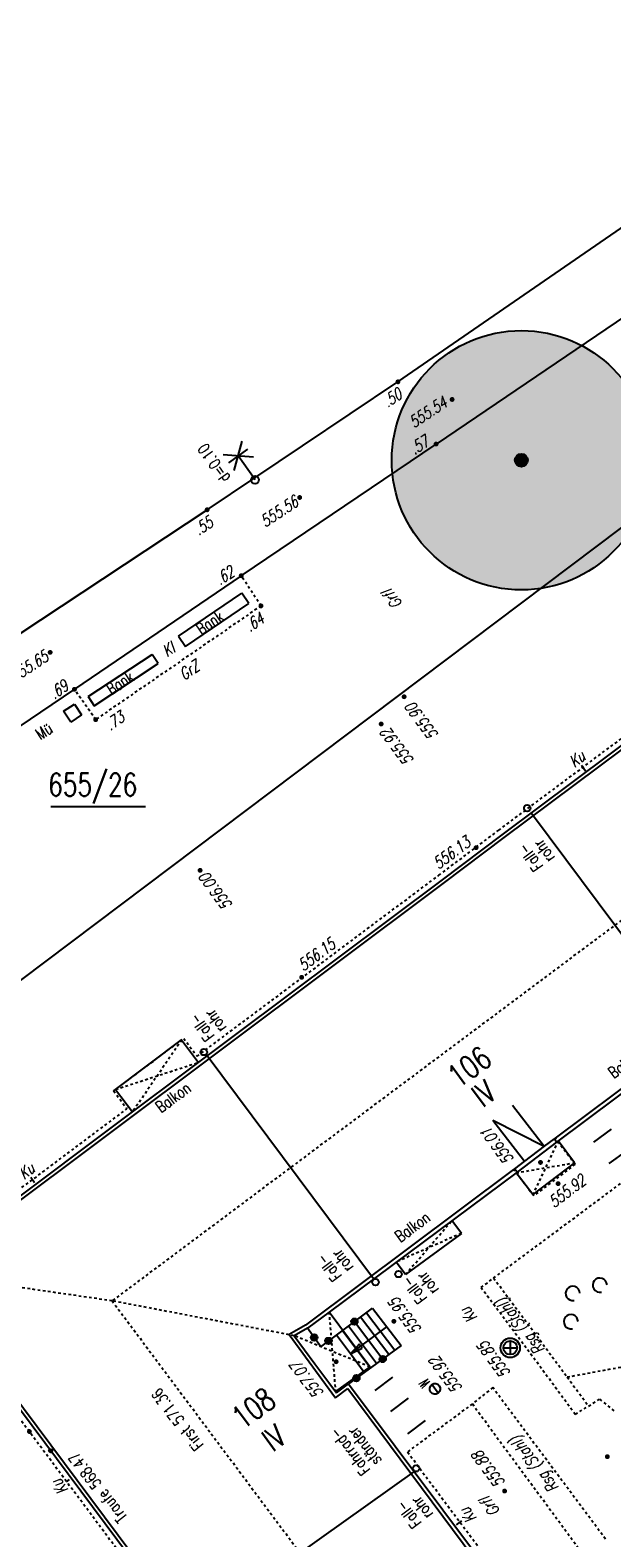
# Model space of a CAD drawing. Header units: metres. Extents: x 2 to 485, y 6 to 594.
# Tile 173 of 176: x 340 to 362, y 458 to 517. Entities that reach past the tile are written whole.
import ezdxf
from ezdxf.enums import TextEntityAlignment as Align

# ---------------------------------------------------------------- set-up
doc = ezdxf.new("R2010")
doc.units = ezdxf.units.M
doc.header["$LTSCALE"] = 0.0125
for name, pattern in [('260241_A_bea$0$GESTRICHELT', [0.4, 0.2, -0.2]), ('260241_A_bea$0$GESTRICHELTX2', [0.7, 0.5, -0.2]), ('260241_A_bea$0$PUNKTIERT', [0.2, 0, -0.2])]:
    doc.linetypes.add(name, pattern=pattern)
for name, color, linetype in [('260241_A_bea$0$B07_FLSTGR', 9, 'Continuous'), ('260241_A_bea$0$B08_FLSTNR_TXT', 9, 'Continuous'), ('260241_A_bea$0$B10_GEBAEUDE', 1, 'Continuous'), ('260241_A_bea$0$B13_GEB_ZUBEHOER', 12, 'Continuous'), ('260241_A_bea$0$B14_GEB_ZUB_GESTR', 12, 'Continuous'), ('260241_A_bea$0$B15_GEB_TXT', 12, 'Continuous'), ('260241_A_bea$0$B23_EINFASS', 5, 'Continuous'), ('260241_A_bea$0$B24_EINFASS_GESTR', 5, 'Continuous'), ('260241_A_bea$0$B25_EINFASS_GEPKT', 7, '260241_A_bea$0$PUNKTIERT'), ('260241_A_bea$0$B28_VEINFASS_TXT', 5, 'Continuous'), ('260241_A_bea$0$B30_BEWSYM', 3, 'Continuous'), ('260241_A_bea$0$B32_BEWLIN_GESTR', 3, 'Continuous'), ('260241_A_bea$0$B34_ZUBEHOER_1', 6, 'Continuous'), ('260241_A_bea$0$B36_ZUBEHOER_3', 252, 'Continuous'), ('260241_A_bea$0$B38_SPARTEN1_SYM', 2, 'Continuous'), ('260241_A_bea$0$B53_HAUPTHOEHEN', 4, 'Continuous'), ('260241_A_bea$0$B54_HOEHEN', 253, 'Continuous')]:
    doc.layers.add(name, color=color, linetype=linetype)
doc.layers.add('260241_A_bea$0$f_fill_baum', color=86, linetype='Continuous', lineweight=18)
doc.styles.add('260241_A_bea$0$ROMANS', font='ROMANS')
doc.styles.add('260241_A_bea$0$SIMPLEX8', font='SIMPLEX8')

# ---------------------------------------------------------------- blocks, each defined once
blk = doc.blocks.new('260241_A_bea$0$BEL_MAST')
for p, q in [((0.15, 0.25), (-0.15, 0.5)), ((-0.15, 0.25), (0.15, 0.5)), ((-0.15, 0.375), (0.15, 0.375)), ((0, 0), (0, 0.375))]:
    blk.add_line(p, q)
blk.add_circle((0, 0), 0.05)
blk = doc.blocks.new('260241_A_bea$0$HOEHENPKT_ZENTR')
at = {"const_width": 0.75}
blk.add_lwpolyline([(-0.375, 0, 1), (0.375, 0, 1)], format="xyb", close=True, dxfattribs=at)
blk = doc.blocks.new('260241_A_bea$0$PAPIERK_RUND')
blk.add_circle((0, 0), 0.5)
blk = doc.blocks.new('260241_A_bea$0$BAUMSTAMM')
at = {"const_width": 0.5}
blk.add_lwpolyline([(-0.25, 0, 1), (0.25, 0, 1)], format="xyb", close=True, dxfattribs=at)
blk.add_circle((0, 0), 0.5)
blk = doc.blocks.new('260241_A_bea$0$GEBUESCH_SYM')
for centre in [(0, 0.127), (-0.18, 0.002), (0.18, 0.002)]:
    blk.add_arc(centre, 0.055, 309.521, 230.479)
blk = doc.blocks.new('260241_A_bea$0$LBS_GELAENDERPKT')
blk.add_hatch(color=256).paths.add_polyline_path([(0.5, 0, 1), (-0.5, 0, 1)])
blk.add_circle((0, 0), 0.5)
blk = doc.blocks.new('260241_A_bea$0$LBS_PFEILSPITZE')
for p, q in [((0, 0), (-0.995, 0.2)), ((-0.995, 0.2), (-0.995, -0.2)), ((-0.995, -0.2), (0, 0))]:
    blk.add_line(p, q)
blk = doc.blocks.new('260241_A_bea$0$Hoehenpunkt_einfach')
at = {"lineweight": -2}
blk.add_hatch(color=256, dxfattribs=at).paths.add_polyline_path([(0, 0.105, -1), (0, -0.105, -1)], flags=0)
blk.add_circle((0, 0), 0.105, dxfattribs=at)

msp = doc.modelspace()

# ---------------------------------------------------------------- hatches: boundary and pattern name
at = {"layer": '260241_A_bea$0$f_fill_baum'}
h = msp.add_hatch(color=256, dxfattribs=at)
h.dxf.hatch_style = 1
edge = h.paths.add_edge_path()
edge.add_ellipse((358.548, 499.985), major_axis=(3.536, 3.536), ratio=1, start_angle=0, end_angle=360)

# ---------------------------------------------------------------- linework, layer by layer
at = {"color": 252}
for p, q in [((340.891, 490.307), (341.306, 490.586)), ((341.171, 489.892), (340.891, 490.307)), ((341.586, 490.172), (341.171, 489.892)), ((341.306, 490.586), (341.586, 490.172)), ((357.856, 465.76), (358.381, 465.76)), ((358.119, 466.023), (358.119, 465.498)), ((355.341, 464.012), (355.094, 464.343))]:
    msp.add_line(p, q, dxfattribs=at)
for centre, major_axis, start_param, end_param in [((358.776, 486.567), (0.0884, 0.0884), 5.497787, 11.780972), ((346.302, 477.164), (0.0884, 0.0884), 5.497787, 11.780972), ((353.807, 468.603), (0.0884, 0.0884), 5.497787, 11.780972), ((352.923, 468.291), (0.0884, 0.0884), 5.497787, 11.780972), ((358.119, 465.76), (-0.265, 0.265), 3.926991, 10.210176), ((358.119, 465.76), (-0.186, 0.186), 3.926991, 10.210176), ((355.218, 464.177), (0.146, 0.146), 1.425261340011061, 7.708446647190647), ((354.49, 461.112), (0.0884, 0.0884), 5.497787, 11.780972)]:
    msp.add_ellipse(centre, major_axis=major_axis, ratio=1, start_param=start_param, end_param=end_param, dxfattribs=at)
at = {"layer": '260241_A_bea$0$B07_FLSTGR', "color": 30, "linetype": 'Continuous'}
msp.add_line((329.822, 472.84), (387.882, 516.57), dxfattribs=at)
at = {"layer": '260241_A_bea$0$B08_FLSTNR_TXT'}
msp.add_line((340.394, 486.629), (344.05, 486.629), dxfattribs=at)
at = {"layer": '260241_A_bea$0$B10_GEBAEUDE', "color": 7, "linetype": 'Continuous'}
for p, q in [((357.884, 485.438), (371.6, 495.684)), ((359.012, 486.26), (358.924, 486.378)), ((365.348, 477.765), (359.012, 486.26)), ((355.579, 483.703), (357.884, 485.438)), ((335.447, 468.633), (355.579, 483.703)), ((370.671, 481.949), (359.852, 473.845)), ((352.847, 468.416), (346.425, 477.013)), ((359.852, 473.845), (359.817, 473.818)), ((359.429, 473.539), (358.672, 472.956)), ((359.817, 473.818), (359.429, 473.539)), ((358.289, 472.665), (358.251, 472.636)), ((358.672, 472.956), (358.289, 472.665)), ((358.251, 472.636), (350.226, 466.629)), ((383.282, 404.551), (335.447, 468.633)), ((350.226, 466.629), (349.593, 466.268)), ((349.593, 466.268), (351.384, 463.837)), ((351.384, 463.837), (351.852, 464.185)), ((351.852, 464.185), (358.399, 455.419)), ((354.414, 460.986), (345.639, 454.762))]:
    msp.add_line(p, q, dxfattribs=at)
at = {"layer": '260241_A_bea$0$B13_GEB_ZUBEHOER', "color": 7, "linetype": 'Continuous'}
for p, q in [((357.806, 485.542), (371.627, 495.866)), ((355.501, 483.807), (357.806, 485.542)), ((343.547, 474.859), (355.501, 483.807)), ((370.806, 481.849), (359.909, 473.694)), ((342.899, 475.726), (345.445, 477.631)), ((345.445, 477.631), (346.093, 476.765)), ((342.899, 475.726), (343.547, 474.859)), ((358.211, 475.121), (359.429, 473.539)), ((335.266, 468.659), (343.547, 474.859)), ((357.454, 474.539), (359.429, 473.539)), ((357.454, 474.539), (358.672, 472.956)), ((359.909, 473.694), (358.387, 472.537)), ((359.909, 473.694), (359.817, 473.818)), ((360.601, 472.896), (359.963, 473.736)), ((358.387, 472.537), (358.289, 472.665)), ((360.601, 472.896), (358.989, 471.666)), ((358.387, 472.537), (351.129, 467.139)), ((358.989, 471.666), (358.348, 472.508)), ((356.236, 470.174), (355.87, 470.666)), ((356.236, 470.174), (354.082, 468.586)), ((383.254, 404.371), (335.266, 468.659)), ((354.082, 468.586), (353.723, 469.068)), ((351.129, 467.139), (350.298, 466.52)), ((352.701, 465.025), (351.129, 467.139)), ((353.436, 465.501), (352.341, 466.942)), ((352.573, 467.115), (353.673, 465.673)), ((352.805, 467.288), (353.357, 466.567)), ((350.298, 466.52), (349.785, 466.227)), ((351.646, 466.423), (352.726, 464.982)), ((352.963, 465.155), (351.877, 466.596)), ((351.952, 465.53), (353.357, 466.567)), ((352.109, 466.769), (353.2, 465.328)), ((353.357, 466.567), (353.91, 465.846)), ((349.785, 466.227), (350.586, 465.143)), ((351.952, 465.53), (351.414, 466.25)), ((350.586, 465.143), (351.121, 464.425)), ((352.49, 464.809), (351.952, 465.53)), ((352.701, 465.025), (351.376, 464.071)), ((351.121, 464.425), (351.376, 464.071)), ((351.376, 464.071), (351.413, 464.02)), ((351.413, 464.02), (351.879, 464.366)), ((351.879, 464.366), (358.551, 455.473))]:
    msp.add_line(p, q, dxfattribs=at)
at = {"layer": '260241_A_bea$0$B14_GEB_ZUB_GESTR', "color": 7, "linetype": '260241_A_bea$0$GESTRICHELTX2'}
for p, q in [((371.542, 489.07), (342.762, 467.57)), ((345.445, 477.631), (343.547, 474.859)), ((342.899, 475.726), (346.093, 476.765)), ((359.963, 473.736), (358.989, 471.666)), ((358.348, 472.508), (360.601, 472.896)), ((354.082, 468.586), (355.87, 470.666)), ((356.236, 470.174), (353.723, 469.068)), ((342.762, 467.57), (335.266, 468.659)), ((342.762, 467.57), (385.122, 410.8)), ((349.785, 466.227), (342.762, 467.57)), ((351.129, 467.139), (351.376, 464.071)), ((352.701, 465.025), (349.785, 466.227))]:
    msp.add_line(p, q, dxfattribs=at)
at = {"layer": '260241_A_bea$0$B23_EINFASS', "color": 252, "linetype": 'Continuous'}
for p, q in [((353.787, 503.009), (365.808, 511.291)), ((363.977, 506.519), (355.26, 500.611)), ((346.428, 498.076), (353.787, 503.009)), ((347.743, 495.532), (355.26, 500.611)), ((339.22, 493.3), (346.428, 498.076)), ((347.743, 495.532), (341.31, 491.154)), ((341.31, 491.154), (330.289, 483.724))]:
    msp.add_line(p, q, dxfattribs=at)
at = {"layer": '260241_A_bea$0$B24_EINFASS_GESTR', "color": 252, "linetype": '260241_A_bea$0$GESTRICHELT'}
for p, q in [((348.505, 494.369), (347.743, 495.532)), ((348.505, 494.369), (342.127, 489.984)), ((342.127, 489.984), (341.31, 491.154))]:
    msp.add_line(p, q, dxfattribs=at)
at = {"layer": '260241_A_bea$0$B25_EINFASS_GEPKT', "color": 7, "linetype": '260241_A_bea$0$PUNKTIERT', "ltscale": 0.5}
for p, q in [((357.674, 485.718), (371.671, 496.174)), ((355.368, 483.983), (357.674, 485.718)), ((346.041, 477.001), (355.368, 483.983)), ((342.819, 475.666), (345.525, 477.691)), ((345.525, 477.691), (346.041, 477.001)), ((342.819, 475.666), (343.336, 474.975)), ((334.958, 468.704), (343.336, 474.975)), ((360.62, 472.835), (359.852, 473.845)), ((356.996, 468.092), (364.134, 473.401)), ((360.62, 472.835), (359.024, 471.619)), ((359.024, 471.619), (358.251, 472.636)), ((356.996, 468.092), (358.786, 465.697)), ((357.476, 468.452), (359.266, 466.057)), ((358.786, 465.697), (360.629, 463.201)), ((359.268, 466.054), (359.266, 466.057)), ((359.268, 466.054), (360.316, 464.635)), ((343.277, 457.559), (337.516, 465.276)), ((360.316, 464.635), (361.111, 463.558)), ((357.444, 464.227), (356.659, 463.595)), ((361.795, 458.385), (357.444, 464.227)), ((356.659, 463.595), (354.155, 461.744)), ((356.659, 463.595), (360.954, 457.766)), ((360.629, 463.201), (361.569, 463.778)), ((361.569, 463.778), (362.114, 463.333)), ((354.155, 461.744), (358.492, 455.951))]:
    msp.add_line(p, q, dxfattribs=at)
at = {"layer": '260241_A_bea$0$B28_VEINFASS_TXT', "color": 252, "linetype": 'Continuous'}
for p, q in [((361.029, 487.998), (360.871, 488.218)), ((339.772, 472.121), (339.632, 472.325)), ((341.11, 460.684), (340.992, 460.587)), ((356.046, 458.929), (356.252, 459.094))]:
    msp.add_line(p, q, dxfattribs=at)
at = {"layer": '260241_A_bea$0$B32_BEWLIN_GESTR', "linetype": '260241_A_bea$0$GESTRICHELT'}
msp.add_line((360.316, 464.635), (362.771, 465.09), dxfattribs=at)
at = {"layer": '260241_A_bea$0$B34_ZUBEHOER_1', "color": 252, "linetype": 'Continuous'}
for p, q in [((345.318, 493.205), (347.766, 494.861)), ((348.037, 494.461), (347.766, 494.861)), ((345.589, 492.805), (348.037, 494.461)), ((345.318, 493.205), (345.589, 492.805)), ((341.839, 490.872), (344.313, 492.498)), ((344.544, 492.146), (344.313, 492.498)), ((342.07, 490.52), (344.544, 492.146)), ((341.839, 490.872), (342.07, 490.52)), ((362.008, 474.188), (361.331, 473.692)), ((361.937, 472.863), (362.614, 473.359)), ((352.906, 464.112), (353.589, 464.626)), ((353.517, 463.301), (354.199, 463.816)), ((354.844, 462.96), (354.161, 462.446))]:
    msp.add_line(p, q, dxfattribs=at)
at = {"layer": '260241_A_bea$0$B36_ZUBEHOER_3', "color": 252, "linetype": 'Continuous'}
for p, q in [((351.414, 466.25), (352.805, 467.288)), ((350.81, 465.799), (350.298, 466.52)), ((350.81, 465.799), (351.414, 466.25)), ((353.91, 465.846), (352.49, 464.809)), ((352.49, 464.809), (351.879, 464.366))]:
    msp.add_line(p, q, dxfattribs=at)

# ---------------------------------------------------------------- block references
at = {"layer": '260241_A_bea$0$B13_GEB_ZUBEHOER', "color": 7, "xscale": 0.5, "yscale": 0.5, "rotation": 216.436635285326}
msp.add_blockref('260241_A_bea$0$LBS_PFEILSPITZE', (351.952, 465.53), dxfattribs=at)
at = {"layer": '260241_A_bea$0$B30_BEWSYM'}
for name, xscale, yscale in [('260241_A_bea$0$PAPIERK_RUND', 10, 10), ('260241_A_bea$0$BAUMSTAMM', 0.5, 0.5)]:
    msp.add_blockref(name, (358.548, 499.985), dxfattribs=dict(at, xscale=xscale, yscale=yscale))
at = {"layer": '260241_A_bea$0$B30_BEWSYM', "xscale": 5, "yscale": 5, "rotation": 51.63593642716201}
msp.add_blockref('260241_A_bea$0$GEBUESCH_SYM', (361.027, 467.465), dxfattribs=at)
at = {"layer": '260241_A_bea$0$B36_ZUBEHOER_3', "color": 252}
for p, xscale, yscale, rotation in [((352.109, 466.769), 0.25, 0.25, 36.73640568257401), ((350.554, 466.16), 0.2499999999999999, 0.2499999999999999, 125.379506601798), ((351.112, 466.025), 0.25, 0.25, 36.736405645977), ((353.2, 465.328), 0.25, 0.25, 216.139971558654), ((352.184, 464.588), 0.25, 0.25, 215.943648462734)]:
    msp.add_blockref('260241_A_bea$0$LBS_GELAENDERPKT', p, dxfattribs=dict(at, xscale=xscale, yscale=yscale, rotation=rotation))
at = {"layer": '260241_A_bea$0$B38_SPARTEN1_SYM', "xscale": 2.999999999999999, "yscale": 2.999999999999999, "rotation": 35.26040421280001}
msp.add_blockref('260241_A_bea$0$BEL_MAST', (348.277, 499.232), dxfattribs=at)
at = {"layer": '260241_A_bea$0$B54_HOEHEN', "color": 252, "xscale": 0.1249999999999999, "yscale": 0.1249999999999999, "rotation": 358.199999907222}
for p in [(353.787, 503.009), (355.26, 500.611), (346.428, 498.076), (347.743, 495.532), (348.505, 494.369), (341.31, 491.154), (342.127, 489.984)]:
    msp.add_blockref('260241_A_bea$0$HOEHENPKT_ZENTR', p, dxfattribs=at)
at = {"layer": '260241_A_bea$0$B54_HOEHEN', "color": 252, "xscale": 0.125, "yscale": 0.125}
for p in [(355.877, 502.329), (349.998, 498.55), (340.372, 492.576), (354.026, 490.866), (353.141, 489.815), (356.803, 485.046), (346.156, 484.172), (350.074, 480.046), (359.287, 472.908), (359.966, 472.09), (353.631, 466.783), (351.404, 465.223), (339.572, 462.532), (361.865, 461.562), (357.902, 460.237)]:
    msp.add_blockref('260241_A_bea$0$HOEHENPKT_ZENTR', p, dxfattribs=at)
at = {"layer": '260241_A_bea$0$B54_HOEHEN', "color": 252, "xscale": 0.625, "yscale": 0.625, "zscale": 0.625}
msp.add_blockref('260241_A_bea$0$Hoehenpunkt_einfach', (340.393, 461.79), dxfattribs=at)

# ---------------------------------------------------------------- texts
at = {"color": 252, "style": '260241_A_bea$0$SIMPLEX8', "oblique": 360, "width": 0.56}
msp.add_text('W', height=0.412, rotation=126.66146, dxfattribs=at).set_placement((355.057, 464.424))
at = {"layer": '260241_A_bea$0$B08_FLSTNR_TXT', "style": '260241_A_bea$0$ROMANS', "width": 0.75}
msp.add_text('655/26', height=0.875, dxfattribs=at).set_placement((340.299, 487.038))
at = {"layer": '260241_A_bea$0$B15_GEB_TXT', "color": 7, "style": '260241_A_bea$0$ROMANS', "width": 0.75}
for s, height, rotation, p in [('106', 0.875, 36.3042, (356.122, 475.743)), ('Balkon', 0.45, 36.48202, (362.106, 476.118)), ('IV', 0.875, 36.3042, (357.059, 475.001)), ('Balkon', 0.45, 36.48202, (344.644, 474.794)), ('Balkon', 0.45, 36.48202, (353.881, 469.805)), ('108', 0.875, 36.3042, (347.796, 462.577)), ('First 571.36', 0.45, 127.60095, (346.316, 462.022)), ('IV', 0.875, 36.3042, (348.96, 461.719)), ('Traufe 568.47', 0.45, 127.60095, (343.372, 459.235))]:
    msp.add_text(s, height=height, rotation=rotation, dxfattribs=at).set_placement(p)
at = {"layer": '260241_A_bea$0$B28_VEINFASS_TXT', "color": 252, "style": '260241_A_bea$0$ROMANS', "oblique": 15.00004, "width": 0.75}
for s, rotation, p in [('Grfl', 126.70225, (353.753, 494.765)), ('Kl', 34.2739, (345.05, 492.505)), ('GrZ', 34.2739, (345.858, 491.709)), ('Ku', 37.61178, (360.824, 488.296)), ('Ku', 37.61178, (339.591, 472.407)), ('Rsg (Stahl)', 127.91434, (358.683, 466.722)), ('Ku', 129.10711, (356.695, 467.157)), ('Rsg (Stahl)', 127.91434, (359.223, 461.403)), ('Ku', 126.69987, (340.928, 460.521)), ('Grfl', 125.80971, (357.519, 459.773)), ('Ku', 126.41534, (356.679, 459.424))]:
    msp.add_text(s, height=0.45, rotation=rotation, dxfattribs=at).set_placement(p, align=Align.CENTER)
at = {"layer": '260241_A_bea$0$B34_ZUBEHOER_1', "color": 252, "style": '260241_A_bea$0$ROMANS', "width": 0.75}
for s, rotation, p in [('Bank', 34.40134, (346.2, 493.232)), ('Bank', 33.19903, (342.727, 490.918)), ('Mü', 32.74969, (339.99, 489.181)), ('Fall-', 125.44731, (359.407, 484.343)), ('rohr', 125.44731, (359.865, 484.669)), ('rohr', 125.44731, (347.195, 478.116)), ('Fall-', 125.44731, (346.736, 477.79)), ('Fall-', 127.01745, (351.648, 468.537)), ('rohr', 127.01745, (352.097, 468.875)), ('rohr', 127.01745, (355.387, 468.016)), ('Fall-', 127.01745, (354.938, 467.678)), ('Fahrrad-', 127.39308, (352.745, 461.062)), ('ständer', 127.39308, (353.179, 461.42)), ('rohr', 127.01745, (355.165, 459.359)), ('Fall-', 127.01745, (354.716, 459.021))]:
    msp.add_text(s, height=0.45, rotation=rotation, dxfattribs=at).set_placement(p)
at = {"layer": '260241_A_bea$0$B38_SPARTEN1_SYM', "style": '260241_A_bea$0$ROMANS', "width": 0.75}
msp.add_text('d=0.10', height=0.45, rotation=125.00243, dxfattribs=at).set_placement((347.354, 499.318))
at = {"layer": '260241_A_bea$0$B53_HAUPTHOEHEN', "color": 252, "style": '260241_A_bea$0$ROMANS', "oblique": 15.00004, "width": 0.75}
for s, rotation, p in [('555.54', 33.52834, (355.604, 502.273)), ('555.56', 33.52834, (349.868, 498.447)), ('555.65', 33.52834, (340.225, 492.479)), ('555.90', 126.64184, (354.246, 490.546)), ('555.92', 126.64184, (353.291, 489.564)), ('556.00', 126.64184, (346.298, 483.981))]:
    msp.add_text(s, height=0.45, rotation=rotation, dxfattribs=at).set_placement(p, align=Align.MIDDLE_RIGHT)
msp.add_text('556.13', height=0.45, rotation=36.75897, dxfattribs=at).set_placement((356.626, 485.142), align=Align.RIGHT)
for s, rotation, p in [('556.15', 36.75897, (350.143, 480.265)), ('556.01', 126.64184, (358.282, 473.035))]:
    msp.add_text(s, height=0.45, rotation=rotation, dxfattribs=at).set_placement(p)
for s, rotation, p in [('555.92', 37.45765, (360.173, 471.979)), ('555.95', 126.64184, (353.884, 466.845)), ('555.92', 126.64184, (355.456, 464.579))]:
    msp.add_text(s, height=0.45, rotation=rotation, dxfattribs=at).set_placement(p, align=Align.TOP_CENTER)
for s, rotation, p in [('555.85', 126.62687, (357.674, 465.43)), ('557.07', 126.64184, (350.467, 464.654))]:
    msp.add_text(s, height=0.45, rotation=rotation, dxfattribs=at).set_placement(p, align=Align.CENTER)
msp.add_text('555.88', height=0.45, rotation=126.64184, dxfattribs=at).set_placement((357.759, 460.429), align=Align.MIDDLE_LEFT)
at = {"layer": '260241_A_bea$0$B54_HOEHEN', "color": 252, "style": '260241_A_bea$0$ROMANS', "oblique": 15.00004, "width": 0.75}
for s, rotation, p in [('.50', 33.52834, (353.869, 502.595)), ('.57', 33.52834, (354.903, 500.772)), ('.55', 33.52834, (346.58, 497.652)), ('.62', 33.52834, (347.4, 495.742)), ('.64', 34.50929, (348.544, 493.948)), ('.69', 35.70509, (340.987, 491.355)), ('.73', 34.50929, (343.158, 490.145))]:
    msp.add_text(s, height=0.45, rotation=rotation, dxfattribs=at).set_placement(p, align=Align.MIDDLE_RIGHT)

doc.saveas('drawing.dxf')
